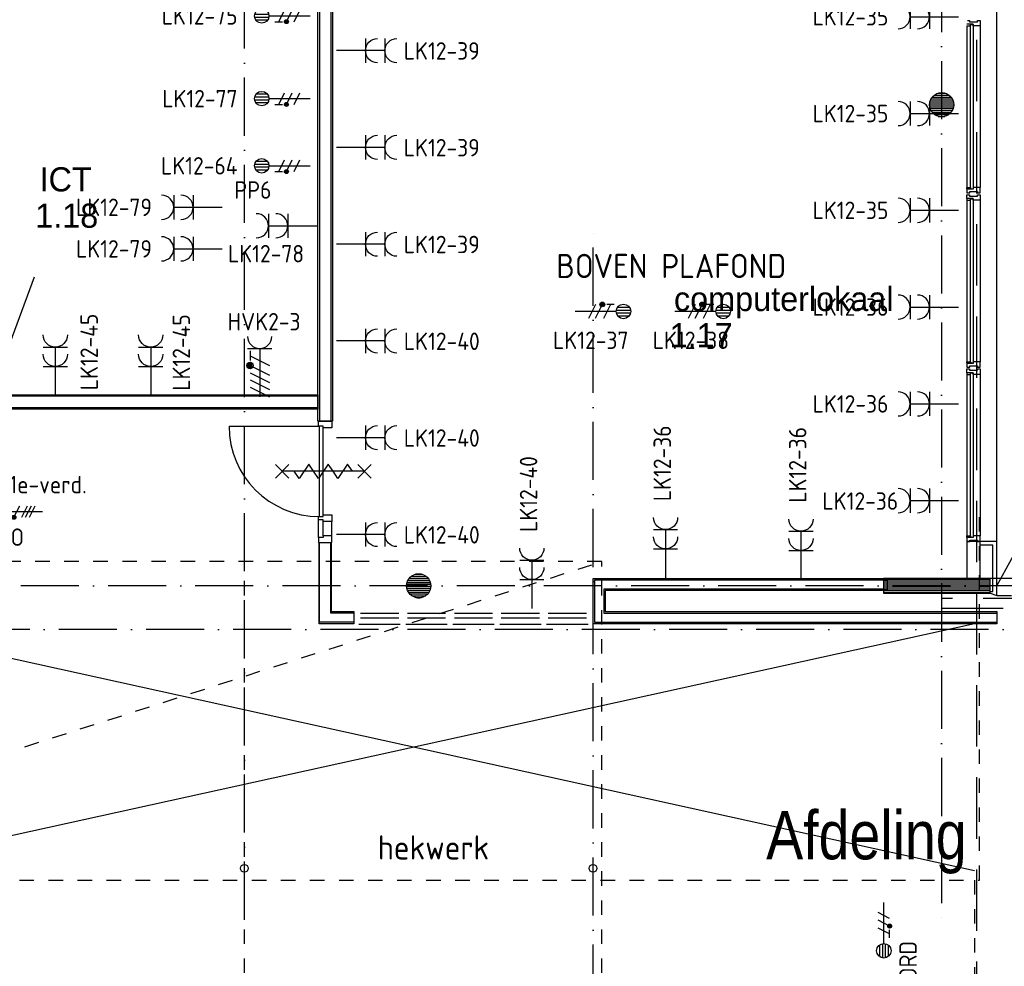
# Model space of a CAD drawing. Header units: millimetres. Extents: x 84333 to 241285, y -2244 to 84291.
# Tile 40 of 74: x 163698 to 173865, y 38094 to 47876. Entities that reach past the tile are written whole.
import ezdxf
from ezdxf.enums import TextEntityAlignment as Align

# ---------------------------------------------------------------- set-up
doc = ezdxf.new("R2010")
doc.units = ezdxf.units.MM
doc.header["$LTSCALE"] = 100
for name, pattern in [('DASHDOT', [9, 6, -1.5, 0, -1.5]), ('DASHED', [3, 1.5, -1.5]), ('HIDDEN', [9.525, 6.35, -3.175])]:
    doc.linetypes.add(name, pattern=pattern)
doc.layers.get('0').update_dxf_attribs({"linetype": 'CONTINUOUS'})
for name, color, linetype in [('AFDELING', 4, 'CONTINUOUS'), ('AL$1----_ALGEMEEN', 7, 'CONTINUOUS'), ('AL$1----_TEKST', 7, 'CONTINUOUS'), ('AL$7----_STRAMIEN', 1, 'DASHDOT'), ('AL21----_BUITENWAND', 4, 'CONTINUOUS'), ('AL22----_BINNENWAND', 7, 'CONTINUOUS'), ('AL23----_VLOEREN', 4, 'CONTINUOUS'), ('AL28----_KONSTRUKTIE', 3, 'CONTINUOUS'), ('AL31----_BUITENKOZ', 7, 'CONTINUOUS'), ('AL32----_BINNENKOZ', 7, 'CONTINUOUS'), ('AL32----_DRAAIRICHTING', 1, 'CONTINUOUS'), ('AL34----_BALUSTRADES', 4, 'DASHED'), ('AL65----_BEVEILIGING', 7, 'CONTINUOUS'), ('ALXAA---_GEWBETON', 12, 'CONTINUOUS'), ('ALXOU---_GLAS', 7, 'CONTINUOUS'), ('BOUW', 8, 'CONTINUOUS'), ('EB62204-_ATTRIB', 2, 'CONTINUOUS'), ('EB62208-_ATTRIB', 2, 'CONTINUOUS'), ('EB63103-_ATTRIB', 2, 'CONTINUOUS'), ('EB63104-_ATTRIB', 2, 'CONTINUOUS'), ('EB63109-_ATTRIB', 2, 'CONTINUOUS'), ('EL62204-_KRACHT-ASP230', 3, 'CONTINUOUS'), ('EL62208-_KRACHT-WCD400', 3, 'CONTINUOUS'), ('EL63103-_LICHT-WCD230V', 3, 'CONTINUOUS'), ('EL63104-_LICHT-ASP230V', 3, 'CONTINUOUS'), ('EL63109-_LICHT-ASP400V', 3, 'CONTINUOUS'), ('EL6441--_DATACOM', 3, 'CONTINUOUS'), ('LIJN070', 130, 'CONTINUOUS'), ('TEKST25', 10, 'CONTINUOUS')]:
    doc.layers.add(name, color=color, linetype=linetype)
doc.styles.add('1_8', font='ISO', dxfattribs={"height": 1.8})
doc.styles.add('BURO-025', font='BUROFONT.shx', dxfattribs={"height": 250})
doc.styles.add('NORATT', font='isocp.shx')
doc.styles.get("Standard").update_dxf_attribs({"font": 'iso.shx'})
doc.styles.add('TECHNIC', font='technic_.ttf')

# ---------------------------------------------------------------- blocks, each defined once
blk = doc.blocks.new('ES3X2')
for p, q in [((-0.45, 1.4), (-0.45, 2.6)), ((-0.15, 1.27), (-0.15, 2.73)), ((0.15, 1.27), (0.15, 2.73)), ((0.45, 1.4), (0.45, 2.6)), ((0, 1.25), (0, -3))]:
    blk.add_line(p, q)
at = {"color": 210}
for p, q in [((-0.6, 0.65), (-0.6, -0.15)), ((-0.6, 0.25), (0.6, -0.35)), ((-0.72, -0.71), (-0.72, -0.39)), ((-0.64, -0.75), (-0.64, -0.35)), ((-0.6, -0.55), (0.6, -1.15)), ((-0.56, -0.75), (-0.56, -0.35)), ((-0.48, -0.71), (-0.48, -0.39)), ((-0.6, -1.35), (0.6, -1.95))]:
    blk.add_line(p, q, dxfattribs=at)
blk.add_circle((0, 2), 0.75)
blk.add_circle((-0.6, -0.55), 0.2, dxfattribs=at)
at = {"style": '1_8'}
for tag, flags, p in [('VERMOGEN', 9, (-2.5, 4.5)), ('GROEP', 8, (0, 4.5)), ('SCHAK', 8, (2.5, 4.5)), ('KAST', 9, (7, 4.5)), ('DOEL', 8, (-2.5, 1))]:
    blk.add_attdef(tag, text='', height=1.8, rotation=90, dxfattribs=dict(at, flags=flags)).set_placement(p, align=Align.MIDDLE_LEFT)
at = {"style": '1_8', "flags": 8}
blk.add_attdef('TAL', text='', height=1.8, rotation=90, dxfattribs=at).set_placement((2.5, 4.5), align=Align.MIDDLE_CENTER)
at = {"style": '1_8', "flags": 9}
blk.add_attdef('M_CODE', text='', height=1.8, dxfattribs=at).set_placement((0, 0), align=Align.MIDDLE_CENTER)
blk = doc.blocks.new('ES3W2A')
for p, q in [((1.25, 2), (-1.25, 2)), ((0, 2), (0, -3)), ((1.25, 0), (-1.25, 0))]:
    blk.add_line(p, q)
for centre in [(0, 3.25), (0, 1.25)]:
    blk.add_arc(centre, 1.25, 180, 0)
at = {"style": '1_8'}
for tag, flags, p in [('VERMOGEN', 9, (-2.5, 5)), ('GROEP', 8, (0, 5)), ('SCHAK', 8, (2.5, 5)), ('GELIJK', 9, (5, 5)), ('KAST', 9, (7, 5)), ('TAL', 8, (2.5, 5))]:
    blk.add_attdef(tag, text='', height=1.8, rotation=90, dxfattribs=dict(at, flags=flags)).set_placement(p, align=Align.MIDDLE_CENTER)
at = {"style": '1_8', "width": 0.7, "flags": 8}
blk.add_attdef('DOEL', text='', height=1.8, rotation=90, dxfattribs=at).set_placement((-2.5, 5), align=Align.MIDDLE_LEFT)
at = {"style": '1_8', "flags": 9}
blk.add_attdef('M_CODE', text='', height=1.8, dxfattribs=at).set_placement((0, 0), align=Align.MIDDLE_CENTER)
blk = doc.blocks.new('DEMARKATIE1EB')
at = {"layer": 'LIJN070', "linetype": 'HIDDEN'}
blk.add_line((-48632, 23187), (-48632, 67006), dxfattribs=at)
blk = doc.blocks.new('ES3X5')
at = {"color": 0}
for p, q in [((-0.45, 1.4), (-0.45, 2.6)), ((-0.45, 1.4), (-0.45, 2.6)), ((-0.15, 1.27), (-0.15, 2.73)), ((-0.15, 1.27), (-0.15, 2.73)), ((0.15, 1.27), (0.15, 2.73)), ((0.15, 1.27), (0.15, 2.73)), ((0.45, 1.4), (0.45, 2.6)), ((0.45, 1.4), (0.45, 2.6)), ((0, 1.25), (0, -3)), ((0, 1.25), (0, -3))]:
    blk.add_line(p, q, dxfattribs=at)
at = {"color": 1}
for p, q in [((-0.73, 1.04), (-0.73, 0.3)), ((-0.73, 1.04), (-0.73, 0.3)), ((-0.88, -0.38), (-0.88, 0.01)), ((-0.88, -0.38), (-0.88, 0.01)), ((-0.78, -0.42), (-0.78, 0.06)), ((-0.78, -0.42), (-0.78, 0.06)), ((-0.73, 0.67), (0.73, -0.07)), ((-0.73, 0.67), (0.73, -0.07)), ((-0.69, -0.42), (-0.69, 0.06)), ((-0.69, -0.42), (-0.69, 0.06)), ((-0.59, -0.38), (-0.59, 0.01)), ((-0.59, -0.38), (-0.59, 0.01)), ((-0.73, -0.18), (0.73, -0.92)), ((-0.73, -0.18), (0.73, -0.92)), ((-0.73, -0.88), (0.73, -1.62)), ((-0.73, -0.88), (0.73, -1.62))]:
    blk.add_line(p, q, dxfattribs=at)
at = {"color": 0}
blk.add_circle((0, 2), 0.75, dxfattribs=at)
blk.add_circle((0, 2), 0.75, dxfattribs=at)
at = {"color": 1}
blk.add_circle((-0.73, -0.18), 0.245, dxfattribs=at)
blk.add_circle((-0.73, -0.18), 0.245, dxfattribs=at)
at = {"color": 0}
for tag, style, flags, p in [('VERMOGEN', 'NORATT', 9, (-4, 3.5)), ('VERMOGEN', '1_8', 9, (-4, 3.5)), ('GROEP', 'NORATT', 8, (1.5, 3.5)), ('GROEP', '1_8', 8, (1.5, 3.5)), ('SCHAK', 'NORATT', 8, (4, 3.5)), ('SCHAK', '1_8', 8, (4, 3.5)), ('KAST', 'NORATT', 9, (6.5, 3.5)), ('KAST', '1_8', 9, (6.5, 3.5))]:
    blk.add_attdef(tag, text='', height=1.8, rotation=90, dxfattribs=dict(at, style=style, flags=flags)).set_placement(p, align=Align.MIDDLE_LEFT)
for style in ['NORATT', '1_8']:
    blk.add_attdef('DOEL', text='', height=1.8, rotation=90, dxfattribs=dict(at, style=style)).set_placement((-1.5, 3.5), align=Align.MIDDLE_LEFT)
at = {"style": 'NORATT'}
for tag, flags, p in [('GELIJK', 9, (5, 4.5)), ('TAL', 8, (2.5, 4.5))]:
    blk.add_attdef(tag, text='', height=1.8, rotation=90, dxfattribs=dict(at, flags=flags)).set_placement(p, align=Align.MIDDLE_CENTER)
at = {"style": 'NORATT', "flags": 9}
blk.add_attdef('M_CODE', text='', height=1.8, dxfattribs=at).set_placement((0, 0), align=Align.MIDDLE_CENTER)
blk = doc.blocks.new('ES2W4A')
at = {"color": 0}
for p, q in [((-1.25, 2), (1.25, 2)), ((-1.25, 2), (1.25, 2)), ((0, 2), (0, -3)), ((0, 2), (0, -3))]:
    blk.add_line(p, q, dxfattribs=at)
at = {"color": 1}
for p, q in [((-1, 1.75), (-1, 0.75)), ((-1, 1.75), (-1, 0.75)), ((-1, 1.25), (1, 0.25)), ((-1, 1.25), (1, 0.25)), ((-1.2, -0.02), (-1.2, 0.52)), ((-1.2, -0.02), (-1.2, 0.52)), ((-1.07, -0.08), (-1.07, 0.58)), ((-1.07, -0.08), (-1.07, 0.58)), ((-1, 0.25), (1, -0.75)), ((-1, 0.25), (1, -0.75)), ((-0.93, -0.08), (-0.93, 0.58)), ((-0.93, -0.08), (-0.93, 0.58)), ((-0.8, -0.02), (-0.8, 0.52)), ((-0.8, -0.02), (-0.8, 0.52)), ((-1, -0.5), (1, -1.5)), ((-1, -0.5), (1, -1.5)), ((-1, -1.25), (1, -2.25)), ((-1, -1.25), (1, -2.25)), ((-1, -2), (1, -3)), ((-1, -2), (1, -3))]:
    blk.add_line(p, q, dxfattribs=at)
blk.add_circle((-1, 0.25), 0.333, dxfattribs=at)
blk.add_circle((-1, 0.25), 0.333, dxfattribs=at)
at = {"color": 0}
blk.add_arc((0, 3.25), 1.25, 180, 0, dxfattribs=at)
blk.add_arc((0, 3.25), 1.25, 180, 0, dxfattribs=at)
for tag, style, flags, p in [('VERMOGEN', 'NORATT', 9, (-3.75, 4.25)), ('VERMOGEN', '1_8', 9, (-3.75, 4.25)), ('GROEP', 'NORATT', 8, (1.25, 4.25)), ('GROEP', '1_8', 8, (1.25, 4.25)), ('DOEL', 'NORATT', 8, (-1.25, 4.25)), ('DOEL', '1_8', 8, (-1.25, 4.25)), ('KAST', 'NORATT', 9, (3.75, 4.25)), ('KAST', '1_8', 9, (3.75, 4.25)), ('TAL', 'NORATT', 8, (-3.75, 4.25)), ('TAL', '1_8', 8, (-3.75, 4.25))]:
    blk.add_attdef(tag, text='', height=1.8, rotation=90, dxfattribs=dict(style=style, flags=flags)).set_placement(p, align=Align.MIDDLE_LEFT)
at = {"color": 0, "width": 0.7, "flags": 8}
for style in ['NORATT', '1_8']:
    blk.add_attdef('SCHAK', text='', height=1.8, rotation=90, dxfattribs=dict(at, style=style)).set_placement((3.75, 4.25), align=Align.MIDDLE_LEFT)
at = {"flags": 9}
for style in ['NORATT', '1_8']:
    blk.add_attdef('GELIJK', text='', height=1.8, rotation=90, dxfattribs=dict(at, style=style)).set_placement((5, 5), align=Align.MIDDLE_CENTER)
for style in ['NORATT', '1_8']:
    blk.add_attdef('M_CODE', text='', height=1.8, dxfattribs=dict(at, style=style)).set_placement((0, 0), align=Align.MIDDLE_CENTER)
blk = doc.blocks.new('ES2X2')
for p, q in [((-0.45, 1.4), (-0.45, 2.6)), ((-0.15, 1.27), (-0.15, 2.73)), ((0.15, 1.27), (0.15, 2.73)), ((0.45, 1.4), (0.45, 2.6)), ((0, 1.25), (0, -3))]:
    blk.add_line(p, q)
at = {"color": 1}
for p, q in [((-0.6, 1.15), (-0.6, 0.35)), ((-0.72, -0.21), (-0.72, 0.11)), ((-0.64, -0.25), (-0.64, 0.15)), ((-0.6, 0.75), (0.6, 0.15)), ((-0.56, -0.25), (-0.56, 0.15)), ((-0.48, -0.21), (-0.48, 0.11)), ((-0.6, -0.05), (0.6, -0.65)), ((-0.6, -0.85), (0.6, -1.45)), ((-0.6, -1.25), (0.6, -1.85)), ((-0.6, -1.65), (0.6, -2.25))]:
    blk.add_line(p, q, dxfattribs=at)
blk.add_circle((0, 2), 0.75)
blk.add_circle((-0.6, -0.05), 0.2, dxfattribs=at)
at = {"style": '1_8'}
for tag, flags, p in [('VERMOGEN', 9, (-2.5, 4.5)), ('GROEP', 8, (0, 4.5)), ('SCHAK', 8, (2.5, 4.5)), ('KAST', 9, (7, 4.5)), ('DOEL', 8, (-2.5, 1))]:
    blk.add_attdef(tag, text='', height=1.8, rotation=90, dxfattribs=dict(at, flags=flags)).set_placement(p, align=Align.MIDDLE_LEFT)
at = {"style": '1_8', "flags": 8}
blk.add_attdef('TAL', text='', height=1.8, rotation=90, dxfattribs=at).set_placement((2.5, 4.5), align=Align.MIDDLE_CENTER)
at = {"style": '1_8', "flags": 9}
blk.add_attdef('M_CODE', text='', height=1.8, dxfattribs=at).set_placement((0, 0), align=Align.MIDDLE_CENTER)
blk = doc.blocks.new('A$C13e6995e')
at = {"layer": 'ALXAA---_GEWBETON'}
h = blk.add_hatch(dxfattribs=at)
h.set_pattern_fill('GEWPBET', color=8, scale=100, style=0)
h.set_pattern_definition([(8e-14, (-61415.227, 15696.753), (-3e-14, 20), [])])
edge = h.paths.add_edge_path()
edge.add_arc((88885, 49241), 125, 0, 360)
at = {"layer": 'AL$1----_ALGEMEEN', "color": 8, "linetype": 'DASHED'}
for p, q in [((59995, 36370), (85375, 44520)), ((85375, 44520), (59995, 44520)), ((81685, 36370), (81685, 44520)), ((85375, 36370), (85375, 44520))]:
    blk.add_line(p, q, dxfattribs=at)
at = {"layer": 'AL$7----_STRAMIEN', "color": 1}
for p, q in [((151985, 44270), (8891, 44270)), ((152377, 43820), (9684, 43820))]:
    blk.add_line(p, q, dxfattribs=at)
for points in [[(88885, 79395), (88885, 40820)], [(81685, 40820), (81685, 79257)]]:
    blk.add_lwpolyline(points, dxfattribs=at)
at = {"layer": 'AL$7----_STRAMIEN'}
blk.add_lwpolyline([(85285, 9360), (85285, 48023)], dxfattribs=at)
at = {"layer": 'AL21----_BUITENWAND', "color": 8}
for p, q in [((89455, 44729), (89284, 44729)), ((89415, 44689), (89284, 44689)), ((89415, 44210), (89415, 44689)), ((89455, 44170), (89455, 44729)), ((89385, 44210), (89415, 44210)), ((89385, 44195), (89455, 44170))]:
    blk.add_line(p, q, dxfattribs=at)
at = {"layer": 'AL22----_BINNENWAND', "color": 8}
for p, q in [((89455, 44729), (89455, 57338)), ((82444, 45970), (82444, 52745)), ((82594, 52745), (82594, 45970)), ((77710, 46245), (82444, 46245)), ((82444, 46245), (82444, 46095)), ((82444, 46095), (77560, 46095)), ((82594, 45970), (82444, 45970)), ((82456, 43878), (82456, 44719)), ((82456, 44719), (82581, 44719)), ((82581, 44719), (82581, 44003)), ((89145, 44729), (89145, 44345)), ((89284, 44729), (89145, 44729)), ((89284, 44345), (89284, 44729)), ((85285, 43878), (85285, 44345)), ((85285, 44345), (88321, 44345)), ((88321, 44345), (88321, 44220)), ((89145, 44345), (89284, 44345)), ((88321, 44220), (85410, 44220)), ((85410, 44220), (85410, 44003)), ((82581, 44003), (82816, 44003)), ((82816, 44003), (82816, 43878)), ((85410, 44003), (89455, 44003)), ((89455, 44003), (89455, 43878)), ((82816, 43878), (82456, 43878)), ((89455, 43878), (85285, 43878))]:
    blk.add_line(p, q, dxfattribs=at)
at = {"layer": 'AL22----_BINNENWAND', "color": 8, "linetype": 'Continuous'}
for p, q in [((82459, 52745), (82459, 45970)), ((82579, 52745), (82579, 45970)), ((82444, 46230), (77695, 46230)), ((82444, 46110), (77575, 46110)), ((82459, 43893), (82459, 44719)), ((82579, 43988), (82579, 44719)), ((88321, 44330), (85300, 44330)), ((85300, 44330), (85300, 43893)), ((88321, 44235), (85395, 44235)), ((85395, 44235), (85395, 43988)), ((82816, 43988), (82579, 43988)), ((85395, 43988), (89455, 43988)), ((82816, 43893), (82459, 43893)), ((85300, 43893), (89455, 43893))]:
    blk.add_line(p, q, dxfattribs=at)
at = {"layer": 'AL23----_VLOEREN', "color": 8}
for p, q in [((89455, 44270), (96585, 57338)), ((77662, 43878), (89225, 41330)), ((89225, 43878), (77662, 41330))]:
    blk.add_line(p, q, dxfattribs=at)
at = {"layer": 'AL28----_KONSTRUKTIE', "color": 8}
for p, q in [((89385, 44345), (88284, 44345)), ((88284, 44345), (88284, 44195)), ((92725, 44345), (89385, 44345)), ((89385, 44195), (89385, 44345)), ((88284, 44195), (89385, 44195))]:
    blk.add_line(p, q, dxfattribs=at)
for centre, radius in [((88885, 49241), 125), ((83485, 44270), 125), ((81685, 41351), 40), ((85285, 41351), 40)]:
    blk.add_circle(centre, radius, dxfattribs=at)
at = {"layer": 'AL31----_BUITENKOZ', "color": 8, "linetype": 'Continuous'}
for p, q in [((89212, 50072), (89145, 50072)), ((89145, 50055), (89182, 50055)), ((89182, 50072), (89150, 50072)), ((89151, 50111), (89165, 50111)), ((89165, 50111), (89165, 50111)), ((89165, 50111), (89174, 50111)), ((89174, 50111), (89174, 50097)), ((89174, 50097), (89254, 50097)), ((89182, 50055), (89182, 50072)), ((89212, 50055), (89212, 50072)), ((89265, 50055), (89212, 50055)), ((89254, 50097), (89254, 50111)), ((89254, 50111), (89264, 50111)), ((89264, 50111), (89264, 50111)), ((89264, 50111), (89278, 50111)), ((89273, 50055), (89265, 50055)), ((89277, 50055), (89273, 50055)), ((89284, 50055), (89277, 50055)), ((89278, 50111), (89284, 50111)), ((89284, 50111), (89284, 50092)), ((89284, 50092), (89284, 50055)), ((89145, 48373), (89145, 48385)), ((89145, 48385), (89182, 48385)), ((89150, 48373), (89145, 48373)), ((89145, 48368), (89145, 48329)), ((89212, 48368), (89145, 48368)), ((89145, 48329), (89151, 48329)), ((89145, 48272), (89145, 48311)), ((89145, 48311), (89151, 48311)), ((89150, 48368), (89150, 48373)), ((89182, 48368), (89150, 48368)), ((89151, 48329), (89165, 48329)), ((89151, 48311), (89165, 48311)), ((89165, 48329), (89165, 48329)), ((89165, 48329), (89175, 48329)), ((89165, 48311), (89165, 48311)), ((89165, 48311), (89174, 48311)), ((89174, 48311), (89174, 48297)), ((89174, 48297), (89254, 48297)), ((89175, 48329), (89175, 48343)), ((89175, 48343), (89255, 48343)), ((89182, 48385), (89182, 48368)), ((89265, 48385), (89212, 48385)), ((89212, 48385), (89212, 48368)), ((89254, 48297), (89254, 48311)), ((89254, 48311), (89264, 48311)), ((89255, 48343), (89255, 48329)), ((89255, 48329), (89264, 48329)), ((89264, 48329), (89264, 48329)), ((89264, 48329), (89278, 48329)), ((89264, 48311), (89264, 48311)), ((89264, 48311), (89278, 48311)), ((89273, 48385), (89265, 48385)), ((89277, 48385), (89273, 48385)), ((89284, 48385), (89277, 48385)), ((89278, 48329), (89284, 48329)), ((89278, 48311), (89284, 48311)), ((89284, 48348), (89284, 48385)), ((89284, 48329), (89284, 48348)), ((89284, 48311), (89284, 48292)), ((89212, 48272), (89145, 48272)), ((89150, 48267), (89145, 48267)), ((89145, 48267), (89145, 48255)), ((89145, 48255), (89182, 48255)), ((89182, 48272), (89150, 48272)), ((89150, 48272), (89150, 48267)), ((89182, 48255), (89182, 48272)), ((89212, 48255), (89212, 48272)), ((89265, 48255), (89212, 48255)), ((89273, 48255), (89265, 48255)), ((89277, 48255), (89273, 48255)), ((89284, 48255), (89277, 48255)), ((89284, 48292), (89284, 48255)), ((89145, 46573), (89145, 46585)), ((89145, 46585), (89182, 46585)), ((89150, 46573), (89145, 46573)), ((89145, 46568), (89145, 46529)), ((89212, 46568), (89145, 46568)), ((89150, 46568), (89150, 46573)), ((89182, 46568), (89150, 46568)), ((89182, 46585), (89182, 46568)), ((89265, 46585), (89212, 46585)), ((89212, 46585), (89212, 46568)), ((89273, 46585), (89265, 46585)), ((89277, 46585), (89273, 46585)), ((89284, 46585), (89277, 46585)), ((89284, 46548), (89284, 46585)), ((89145, 46529), (89151, 46529)), ((89145, 46472), (89145, 46511)), ((89145, 46511), (89151, 46511)), ((89212, 46472), (89145, 46472)), ((89150, 46467), (89145, 46467)), ((89145, 46467), (89145, 46455)), ((89182, 46472), (89150, 46472)), ((89150, 46472), (89150, 46467)), ((89151, 46529), (89165, 46529)), ((89151, 46511), (89165, 46511)), ((89165, 46529), (89165, 46529)), ((89165, 46529), (89175, 46529)), ((89165, 46511), (89165, 46511)), ((89165, 46511), (89174, 46511)), ((89174, 46511), (89174, 46497)), ((89174, 46497), (89254, 46497)), ((89175, 46529), (89175, 46543)), ((89175, 46543), (89255, 46543)), ((89182, 46455), (89182, 46472)), ((89212, 46455), (89212, 46472)), ((89254, 46497), (89254, 46511)), ((89254, 46511), (89264, 46511)), ((89255, 46543), (89255, 46529)), ((89255, 46529), (89264, 46529)), ((89264, 46529), (89264, 46529)), ((89264, 46529), (89278, 46529)), ((89264, 46511), (89264, 46511)), ((89264, 46511), (89278, 46511)), ((89278, 46529), (89284, 46529)), ((89278, 46511), (89284, 46511)), ((89284, 46529), (89284, 46548)), ((89284, 46511), (89284, 46492)), ((89284, 46492), (89284, 46455)), ((89145, 46455), (89182, 46455)), ((89265, 46455), (89212, 46455)), ((89273, 46455), (89265, 46455)), ((89277, 46455), (89273, 46455)), ((89284, 46455), (89277, 46455)), ((89145, 44773), (89145, 44785)), ((89145, 44785), (89182, 44785)), ((89150, 44773), (89145, 44773)), ((89145, 44768), (89145, 44729)), ((89212, 44768), (89145, 44768)), ((89150, 44768), (89150, 44773)), ((89182, 44768), (89150, 44768)), ((89175, 44729), (89175, 44743)), ((89175, 44743), (89255, 44743)), ((89182, 44785), (89182, 44768)), ((89265, 44785), (89212, 44785)), ((89212, 44785), (89212, 44768)), ((89255, 44743), (89255, 44729)), ((89273, 44785), (89265, 44785)), ((89277, 44785), (89273, 44785)), ((89284, 44785), (89277, 44785)), ((89284, 44748), (89284, 44785)), ((89284, 44729), (89284, 44748)), ((89145, 44729), (89151, 44729)), ((89151, 44729), (89165, 44729)), ((89165, 44729), (89165, 44729)), ((89165, 44729), (89175, 44729)), ((89255, 44729), (89264, 44729)), ((89264, 44729), (89264, 44729)), ((89264, 44729), (89278, 44729)), ((89278, 44729), (89284, 44729))]:
    blk.add_line(p, q, dxfattribs=at)
at = {"layer": 'AL31----_BUITENKOZ', "color": 8}
for p, q in [((89145, 50055), (89145, 48385)), ((89284, 50055), (89284, 48385)), ((89145, 48255), (89145, 46585)), ((89284, 48255), (89284, 46585)), ((89145, 46455), (89145, 44785)), ((89284, 46455), (89284, 44785))]:
    blk.add_line(p, q, dxfattribs=at)
at = {"layer": 'AL32----_BINNENKOZ', "color": 8}
for p, q in [((82449, 45970), (82588, 45970)), ((82449, 45920), (82449, 45970)), ((82588, 45970), (82588, 45903)), ((82500, 45920), (82449, 45920)), ((82460, 44986), (82460, 45920)), ((82500, 44986), (82500, 45920)), ((82500, 45903), (82500, 45920)), ((82588, 45903), (82500, 45903)), ((82449, 44953), (82449, 44986)), ((82449, 44986), (82500, 44986)), ((82449, 44953), (82449, 44986)), ((82500, 44953), (82449, 44953)), ((82449, 44769), (82449, 44953)), ((82500, 44986), (82500, 45003)), ((82500, 45003), (82588, 45003)), ((82500, 44936), (82500, 44953)), ((82588, 45003), (82588, 44936)), ((82588, 44936), (82500, 44936)), ((82500, 44786), (82500, 44936)), ((82588, 44786), (82588, 44936)), ((82500, 44769), (82449, 44769)), ((82449, 44769), (82449, 44719)), ((82588, 44786), (82500, 44786)), ((82500, 44786), (82500, 44769)), ((82588, 44719), (82588, 44786)), ((82449, 44719), (82588, 44719)), ((83278, 43985), (82883, 43985)), ((82883, 43938), (83278, 43938)), ((83763, 43985), (83368, 43985)), ((83368, 43938), (83763, 43938)), ((84248, 43985), (83853, 43985)), ((83853, 43938), (84248, 43938)), ((84733, 43985), (84338, 43985)), ((84338, 43938), (84733, 43938)), ((85218, 43985), (84823, 43985)), ((84823, 43938), (85218, 43938)), ((83295, 43871), (82866, 43871)), ((83780, 43871), (83351, 43871)), ((84265, 43871), (83836, 43871)), ((84750, 43871), (84321, 43871)), ((85235, 43871), (84806, 43871))]:
    blk.add_line(p, q, dxfattribs=at)
at = {"layer": 'AL32----_BINNENKOZ', "color": 8, "linetype": 'HIDDEN'}
for p, q in [((88885, 44140), (88885, 44040)), ((92807, 44140), (88885, 44140)), ((88885, 44040), (92807, 44040))]:
    blk.add_line(p, q, dxfattribs=at)
at = {"layer": 'AL32----_DRAAIRICHTING', "color": 8}
blk.add_line((81526, 45920), (82460, 45920), dxfattribs=at)
blk.add_arc((82460, 45920), 934, 180, 270, dxfattribs=at)
at = {"layer": 'AL34----_BALUSTRADES', "color": 8}
for p, q in [((89277, 41230), (89277, 45000)), ((89455, 44170), (93011, 44170)), ((77562, 41230), (89277, 41230)), ((89225, 41230), (89225, 37720))]:
    blk.add_line(p, q, dxfattribs=at)
at = {"layer": 'AL65----_BEVEILIGING', "color": 8, "linetype": 'Continuous'}
for points in [[(82145, 45523), (82005, 45383)], [(82145, 45383), (82005, 45523)], [(82925, 45453), (82075, 45453)], [(82400, 45453), (82350, 45528), (82250, 45378), (82200, 45453)], [(82600, 45453), (82550, 45528), (82450, 45378), (82400, 45453)], [(82800, 45453), (82750, 45528), (82650, 45378), (82600, 45453)], [(82995, 45523), (82855, 45383)], [(82995, 45383), (82855, 45523)]]:
    blk.add_lwpolyline(points, dxfattribs=at)
at = {"layer": 'ALXAA---_GEWBETON', "color": 8}
for p, q in [((83385, 44346), (83584, 44346)), ((83405, 44366), (83565, 44366)), ((83438, 44386), (83532, 44386)), ((88284, 44340), (89385, 44340)), ((83360, 44266), (83610, 44266)), ((83361, 44286), (83609, 44286)), ((83362, 44246), (83608, 44246)), ((83365, 44306), (83605, 44306)), ((83373, 44326), (83597, 44326)), ((88284, 44320), (89385, 44320)), ((88284, 44300), (89385, 44300)), ((88284, 44280), (89385, 44280)), ((88284, 44260), (89385, 44260)), ((88284, 44240), (89385, 44240)), ((83368, 44226), (83602, 44226)), ((83378, 44206), (83592, 44206)), ((83393, 44186), (83577, 44186)), ((83416, 44166), (83554, 44166)), ((83472, 44146), (83498, 44146)), ((88284, 44220), (89385, 44220)), ((88284, 44200), (89385, 44200))]:
    blk.add_line(p, q, dxfattribs=at)
at = {"layer": 'ALXOU---_GLAS', "color": 8}
for p, q in [((89184, 48370), (89184, 50070)), ((89184, 50070), (89210, 50070)), ((89210, 50070), (89210, 48370)), ((89210, 48370), (89184, 48370)), ((89184, 46570), (89184, 48270)), ((89184, 48270), (89210, 48270)), ((89210, 48270), (89210, 46570)), ((89210, 46570), (89184, 46570)), ((89184, 44770), (89184, 46470)), ((89184, 46470), (89210, 46470)), ((89210, 46470), (89210, 44770)), ((89210, 44770), (89184, 44770))]:
    blk.add_line(p, q, dxfattribs=at)
at = {"layer": 'AFDELING', "color": 8, "style": 'TECHNIC'}
for p in [(92219, 54468), (58038, 41625), (88108, 41444)]:
    blk.add_attdef('VIDE', text='', height=500, dxfattribs=at).set_placement(p, align=Align.CENTER)
blk.add_attdef('VIDE', text='', height=500, rotation=90, dxfattribs=at).set_placement((75129, 25766), align=Align.CENTER)
at = {"layer": 'AL$1----_TEKST', "color": 8}
blk.add_text('hekwerk', height=250, dxfattribs=at).set_placement((83062, 41442))
at = {"layer": 'BOUW', "style": 'BURO-025'}
for s, p in [('ICT', (79570, 48345)), ('1.18', (79525, 47970)), ('computerlokaal', (86121, 47109)), ('1.17', (86076, 46734))]:
    blk.add_text(s, height=250, dxfattribs=at).set_placement(p)

msp = doc.modelspace()

# ---------------------------------------------------------------- linework, layer by layer
at = {"layer": 'EL62208-_KRACHT-WCD400'}
msp.add_line((163122, 43246), (163850, 45220), dxfattribs=at)

# ---------------------------------------------------------------- block references
at = {"layer": 'EL62204-_KRACHT-ASP230'}
ref = msp.add_blockref('ES3X5', (169732, 44861), dxfattribs=dict(at, xscale=100, yscale=100, zscale=100, rotation=270))
ref.add_attrib('GROEP', 'LK12-37', dxfattribs={"layer": 'EB62204-_ATTRIB', "color": 1, "height": 180, "style": 'NORATT', "flags": 8}).set_placement((169205, 44563), align=Align.MIDDLE_LEFT)
ref = msp.add_blockref('ES3X5', (170762, 44861), dxfattribs=dict(at, xscale=100, yscale=100, zscale=100, rotation=270))
ref.add_attrib('GROEP', 'LK12-38', dxfattribs={"layer": 'EB62204-_ATTRIB', "color": 1, "height": 180, "style": 'NORATT', "flags": 8}).set_placement((170235, 44563), align=Align.MIDDLE_LEFT)
at = {"layer": 'EL62208-_KRACHT-WCD400'}
ref = msp.add_blockref('ES2W4A', (166176, 44278), dxfattribs=dict(at, xscale=100, yscale=100, zscale=100))
ref.add_attrib('GROEP', 'HVK2-3', dxfattribs={"layer": 'EB62208-_ATTRIB', "color": 1, "height": 180, "style": 'NORATT', "flags": 8}).set_placement((165844, 44755), align=Align.MIDDLE_LEFT)
at = {"layer": 'EL63103-_LICHT-WCD230V'}
ref = msp.add_blockref('ES3W2A', (173093, 47906), dxfattribs=dict(at, xscale=100, yscale=100, zscale=100, rotation=90))
ref.add_attrib('GROEP', 'LK12-35', dxfattribs={"layer": 'EB63103-_ATTRIB', "color": 1, "height": 180, "style": '1_8', "flags": 8}).set_placement((172668, 47906), align=Align.MIDDLE_RIGHT)
ref = msp.add_blockref('ES3W2A', (167268, 47556), dxfattribs=dict(at, xscale=-100, yscale=100, zscale=100, rotation=270))
ref.add_attrib('GROEP', 'LK12-39', dxfattribs={"layer": 'EB63103-_ATTRIB', "color": 1, "height": 180, "style": '1_8', "flags": 8}).set_placement((168448, 47553), align=Align.MIDDLE_RIGHT)
ref = msp.add_blockref('ES3W2A', (173093, 46906), dxfattribs=dict(at, xscale=100, yscale=100, zscale=100, rotation=90))
ref.add_attrib('GROEP', 'LK12-35', dxfattribs={"layer": 'EB63103-_ATTRIB', "color": 1, "height": 180, "style": '1_8', "flags": 8}).set_placement((172668, 46906), align=Align.MIDDLE_RIGHT)
ref = msp.add_blockref('ES3W2A', (167268, 46556), dxfattribs=dict(at, xscale=-100, yscale=100, zscale=100, rotation=270))
ref.add_attrib('GROEP', 'LK12-39', dxfattribs={"layer": 'EB63103-_ATTRIB', "color": 1, "height": 180, "style": '1_8', "flags": 8}).set_placement((168448, 46553), align=Align.MIDDLE_RIGHT)
ref = msp.add_blockref('ES3W2A', (165488, 45937), dxfattribs=dict(at, xscale=100, yscale=100, zscale=100, rotation=90))
ref.add_attrib('GROEP', 'LK12-79', dxfattribs={"layer": 'EB63103-_ATTRIB', "color": 1, "height": 180, "style": '1_8', "flags": 8}).set_placement((165063, 45937), align=Align.MIDDLE_RIGHT)
ref = msp.add_blockref('ES3W2A', (173093, 45906), dxfattribs=dict(at, xscale=100, yscale=100, zscale=100, rotation=90))
ref.add_attrib('GROEP', 'LK12-35', dxfattribs={"layer": 'EB63103-_ATTRIB', "color": 1, "height": 180, "style": '1_8', "flags": 8}).set_placement((172668, 45906), align=Align.MIDDLE_RIGHT)
ref = msp.add_blockref('ES3W2A', (166466, 45746), dxfattribs=dict(at, xscale=100, yscale=100, zscale=100, rotation=90))
ref.add_attrib('GROEP', 'LK12-78', dxfattribs={"layer": 'EB63103-_ATTRIB', "color": 1, "height": 180, "style": '1_8', "flags": 8}).set_placement((166635, 45458), align=Align.MIDDLE_RIGHT)
ref = msp.add_blockref('ES3W2A', (167268, 45556), dxfattribs=dict(at, xscale=-100, yscale=100, zscale=100, rotation=270))
ref.add_attrib('GROEP', 'LK12-39', dxfattribs={"layer": 'EB63103-_ATTRIB', "color": 1, "height": 180, "style": '1_8', "flags": 8}).set_placement((168448, 45553), align=Align.MIDDLE_RIGHT)
ref = msp.add_blockref('ES3W2A', (165488, 45508), dxfattribs=dict(at, xscale=100, yscale=100, zscale=100, rotation=90))
ref.add_attrib('GROEP', 'LK12-79', dxfattribs={"layer": 'EB63103-_ATTRIB', "color": 1, "height": 180, "style": '1_8', "flags": 8}).set_placement((165063, 45508), align=Align.MIDDLE_RIGHT)
ref = msp.add_blockref('ES3W2A', (173093, 44906), dxfattribs=dict(at, xscale=100, yscale=100, zscale=100, rotation=90))
ref.add_attrib('GROEP', 'LK12-36', dxfattribs={"layer": 'EB63103-_ATTRIB', "color": 1, "height": 180, "style": '1_8', "flags": 8}).set_placement((172668, 44906), align=Align.MIDDLE_RIGHT)
ref = msp.add_blockref('ES3W2A', (164065, 44293), dxfattribs=dict(at, xscale=-100, yscale=100, zscale=100))
ref.add_attrib('GROEP', 'LK12-45', dxfattribs={"layer": 'EB63103-_ATTRIB', "color": 1, "height": 180, "rotation": 90, "style": '1_8', "flags": 8}).set_placement((164415, 44838), align=Align.MIDDLE_RIGHT)
ref = msp.add_blockref('ES3W2A', (165051, 44293), dxfattribs=dict(at, xscale=-100, yscale=100, zscale=100))
ref.add_attrib('GROEP', 'LK12-45', dxfattribs={"layer": 'EB63103-_ATTRIB', "color": 1, "height": 180, "rotation": 90, "style": '1_8', "flags": 8}).set_placement((165367, 44832), align=Align.MIDDLE_RIGHT)
ref = msp.add_blockref('ES3W2A', (167268, 44556), dxfattribs=dict(at, xscale=-100, yscale=100, zscale=100, rotation=270))
ref.add_attrib('GROEP', 'LK12-40', dxfattribs={"layer": 'EB63103-_ATTRIB', "color": 1, "height": 180, "style": '1_8', "flags": 8}).set_placement((168448, 44553), align=Align.MIDDLE_RIGHT)
ref = msp.add_blockref('ES3W2A', (173093, 43906), dxfattribs=dict(at, xscale=100, yscale=100, zscale=100, rotation=90))
ref.add_attrib('GROEP', 'LK12-36', dxfattribs={"layer": 'EB63103-_ATTRIB', "color": 1, "height": 180, "style": '1_8', "flags": 8}).set_placement((172668, 43906), align=Align.MIDDLE_RIGHT)
ref = msp.add_blockref('ES3W2A', (167268, 43556), dxfattribs=dict(at, xscale=-100, yscale=100, zscale=100, rotation=270))
ref.add_attrib('GROEP', 'LK12-40', dxfattribs={"layer": 'EB63103-_ATTRIB', "color": 1, "height": 180, "style": '1_8', "flags": 8}).set_placement((168448, 43553), align=Align.MIDDLE_RIGHT)
ref = msp.add_blockref('ES3W2A', (170367, 42407), dxfattribs=dict(at, xscale=-100, yscale=100, zscale=100))
ref.add_attrib('GROEP', 'LK12-36', dxfattribs={"layer": 'EB63103-_ATTRIB', "color": 1, "height": 180, "rotation": 90, "style": '1_8', "flags": 8}).set_placement((170333, 43683), align=Align.MIDDLE_RIGHT)
ref = msp.add_blockref('ES3W2A', (171765, 42391), dxfattribs=dict(at, xscale=-100, yscale=100, zscale=100))
ref.add_attrib('GROEP', 'LK12-36', dxfattribs={"layer": 'EB63103-_ATTRIB', "color": 1, "height": 180, "rotation": 90, "style": '1_8', "flags": 8}).set_placement((171731, 43667), align=Align.MIDDLE_RIGHT)
ref = msp.add_blockref('ES3W2A', (168986, 42090), dxfattribs=dict(at, xscale=-100, yscale=100, zscale=100))
ref.add_attrib('GROEP', 'LK12-40', dxfattribs={"layer": 'EB63103-_ATTRIB', "color": 1, "height": 180, "rotation": 90, "style": '1_8', "flags": 8}).set_placement((168952, 43366), align=Align.MIDDLE_RIGHT)
ref = msp.add_blockref('ES3W2A', (173093, 42906), dxfattribs=dict(at, xscale=100, yscale=100, zscale=100, rotation=90))
ref.add_attrib('GROEP', 'LK12-36', dxfattribs={"layer": 'EB63103-_ATTRIB', "color": 1, "height": 180, "style": '1_8', "flags": 8}).set_placement((172769, 42902), align=Align.MIDDLE_RIGHT)
ref = msp.add_blockref('ES3W2A', (167268, 42556), dxfattribs=dict(at, xscale=-100, yscale=100, zscale=100, rotation=270))
ref.add_attrib('GROEP', 'LK12-40', dxfattribs={"layer": 'EB63103-_ATTRIB', "color": 1, "height": 180, "style": '1_8', "flags": 8}).set_placement((168448, 42553), align=Align.MIDDLE_RIGHT)
at = {"layer": 'EL63104-_LICHT-ASP230V'}
ref = msp.add_blockref('ES3X2', (166397, 47915), dxfattribs=dict(at, xscale=100, yscale=100, zscale=100, rotation=90))
ref.add_attrib('GROEP', 'LK12-75', dxfattribs={"layer": 'EB63104-_ATTRIB', "color": 1, "height": 180, "style": '1_8', "flags": 8}).set_placement((165947, 47915), align=Align.MIDDLE_RIGHT)
ref = msp.add_blockref('ES3X2', (166397, 47060), dxfattribs=dict(at, xscale=100, yscale=100, zscale=100, rotation=90))
ref.add_attrib('GROEP', 'LK12-77', dxfattribs={"layer": 'EB63104-_ATTRIB', "color": 1, "height": 180, "style": '1_8', "flags": 8}).set_placement((165947, 47060), align=Align.MIDDLE_RIGHT)
ref = msp.add_blockref('ES3X2', (166397, 46366), dxfattribs=dict(at, xscale=100, yscale=100, zscale=100, rotation=90))
ref.add_attrib('DOEL', 'PP6', dxfattribs={"layer": 'EB63104-_ATTRIB', "color": 1, "height": 180, "style": '1_8', "flags": 8}).set_placement((166297, 46116), align=Align.MIDDLE_RIGHT)
ref.add_attrib('GROEP', 'LK12-64', dxfattribs={"layer": 'EB63104-_ATTRIB', "color": 1, "height": 180, "style": '1_8', "flags": 8}).set_placement((165947, 46366), align=Align.MIDDLE_RIGHT)
ref = msp.add_blockref('ES3X2', (172621, 38455), dxfattribs=dict(at, xscale=100, yscale=100, zscale=100, rotation=180))
ref.add_attrib('DOEL', 'INFO-BORD', dxfattribs={"layer": 'EB63104-_ATTRIB', "color": 1, "height": 180, "rotation": 90, "style": '1_8', "flags": 8}).set_placement((172871, 38355), align=Align.MIDDLE_RIGHT)
ref.add_attrib('GROEP', 'LK12-67', dxfattribs={"layer": 'EB63104-_ATTRIB', "color": 1, "height": 180, "rotation": 90, "style": '1_8', "flags": 8}).set_placement((172621, 38005), align=Align.MIDDLE_RIGHT)
at = {"layer": 'EL63109-_LICHT-ASP400V'}
ref = msp.add_blockref('ES2X2', (163633, 42794), dxfattribs=dict(at, xscale=100, yscale=100, zscale=100, rotation=90))
ref.add_attrib('DOEL', 'AIRCO ', dxfattribs={"layer": 'EB63109-_ATTRIB', "color": 1, "height": 180, "style": '1_8', "flags": 8}).set_placement((163846, 42529), align=Align.MIDDLE_RIGHT)
ref.add_attrib('GROEP', 'LK12-K18', dxfattribs={"layer": 'EB63109-_ATTRIB', "color": 1, "height": 180, "style": '1_8', "flags": 8}).set_placement((163183, 42794), align=Align.MIDDLE_RIGHT)
ref.add_attrib('SCHAK', 'aansl. op dak 1e-verd.', dxfattribs={"layer": 'EB63109-_ATTRIB', "color": 1, "height": 180, "style": '1_8', "flags": 8}).set_placement((164390, 43072), align=Align.MIDDLE_RIGHT)
at = {"layer": 'EL6441--_DATACOM'}
ref = msp.add_blockref('A$C13e6995e', (84333, -2244), dxfattribs=at)
ref.add_attrib('VIDE', 'Afdeling', dxfattribs={"layer": 'AFDELING', "color": 8, "height": 500, "style": 'TECHNIC'}).set_placement((172441, 39200), align=Align.CENTER)
at = {"layer": 'LIJN070'}
msp.add_blockref('DEMARKATIE1EB', (222215, 11463), dxfattribs=at)

# ---------------------------------------------------------------- texts
at = {"layer": 'TEKST25', "color": 2}
msp.add_text('BOVEN PLAFOND', height=250, dxfattribs=at).set_placement((169239, 45206))

doc.saveas('drawing.dxf')
